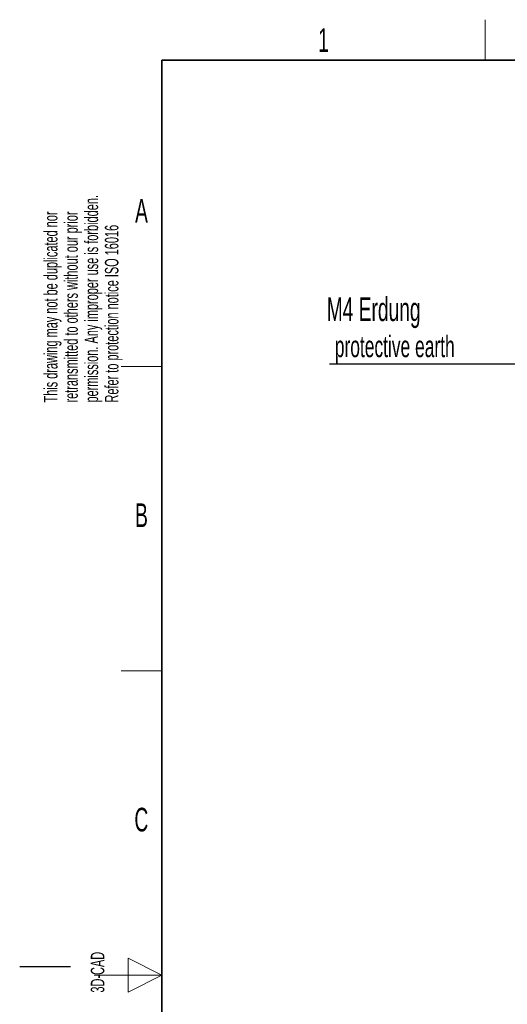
# Model space of a CAD drawing. Header units: millimetres. Extents: x 5 to 418, y 2 to 292.
# Tile 8 of 41: x 5 to 77, y 143 to 288. Entities that reach past the tile are written whole.
import ezdxf

# ---------------------------------------------------------------- set-up
doc = ezdxf.new("R2010")
doc.units = ezdxf.units.MM
doc.layers.add('SLD-0', color=7, linetype='Continuous')
doc.styles.add('SLDTEXTSTYLE0', font='TXT', dxfattribs={"width": 0.605})

# ---------------------------------------------------------------- blocks, each defined once
blk = doc.blocks.new('SW_NOTE_0')
at = {"layer": 'SLD-0', "color": 0}
blk.add_line((-30.44, 0), (0, 0), dxfattribs=at)
at = {"layer": 'SLD-0', "color": 0, "attachment_point": 1, "style": 'SLDTEXTSTYLE0'}
for s, insert, char_height in [('M4 Erdung', (-30.86, 9.84), 3.5), ('protective earth', (-29.67, 4.18), 3.175)]:
    blk.add_mtext(s, dxfattribs=dict(at, insert=insert, char_height=char_height))

msp = doc.modelspace()

# ---------------------------------------------------------------- linework, layer by layer
at = {"layer": 'SLD-0', "lineweight": 18}
for p, q in [((73.75, 282.5), (73.75, 288.5)), ((20, 237.25), (26, 237.25)), ((20, 192.25), (26, 192.25))]:
    msp.add_line(p, q, dxfattribs=at)
at = {"layer": 'SLD-0', "lineweight": 35}
for p, q in [((408, 282.5), (26, 282.5)), ((26, 282.5), (26, 12))]:
    msp.add_line(p, q, dxfattribs=at)
at = {"layer": 'SLD-0'}
msp.add_line((12.5, 148.5), (5, 148.5), dxfattribs=at)
at = {"layer": 'SLD-0', "color": 7, "linetype": 'Continuous', "lineweight": 18}
for p, q in [((26, 147.25), (21, 149.75)), ((21, 149.75), (21, 144.75)), ((16, 147.25), (26, 147.25)), ((21, 144.75), (26, 147.25))]:
    msp.add_line(p, q, dxfattribs=at)

# ---------------------------------------------------------------- block references
at = {"layer": 'SLD-0'}
msp.add_blockref('SW_NOTE_0', (81.1939, 237.6089), dxfattribs=at)

# ---------------------------------------------------------------- texts
at = {"layer": 'SLD-0', "char_height": 3.5, "attachment_point": 2, "style": 'SLDTEXTSTYLE0'}
for s, insert in [('1', (49.8527, 287.243)), ('A', (22.9816, 262.0011)), ('B', (22.9816, 217.0011)), ('C', (22.9597, 172.0011))]:
    msp.add_mtext(s, dxfattribs=dict(at, insert=insert))
at = {"layer": 'SLD-0', "char_height": 2, "attachment_point": 1, "rotation": 90, "style": 'SLDTEXTSTYLE0'}
for s, insert in [('permission. Any improper use is forbidden.', (14.5783, 231.9088)), ('retransmitted to others without our prior', (11.5783, 231.9088)), ('This drawing may not be duplicated nor', (8.5783, 231.9088)), ('Refer to protection notice ISO 16016', (17.5783, 231.9088)), ('3D-CAD', (15.4939, 144.6806))]:
    msp.add_mtext(s, dxfattribs=dict(at, insert=insert))

doc.saveas('drawing.dxf')
